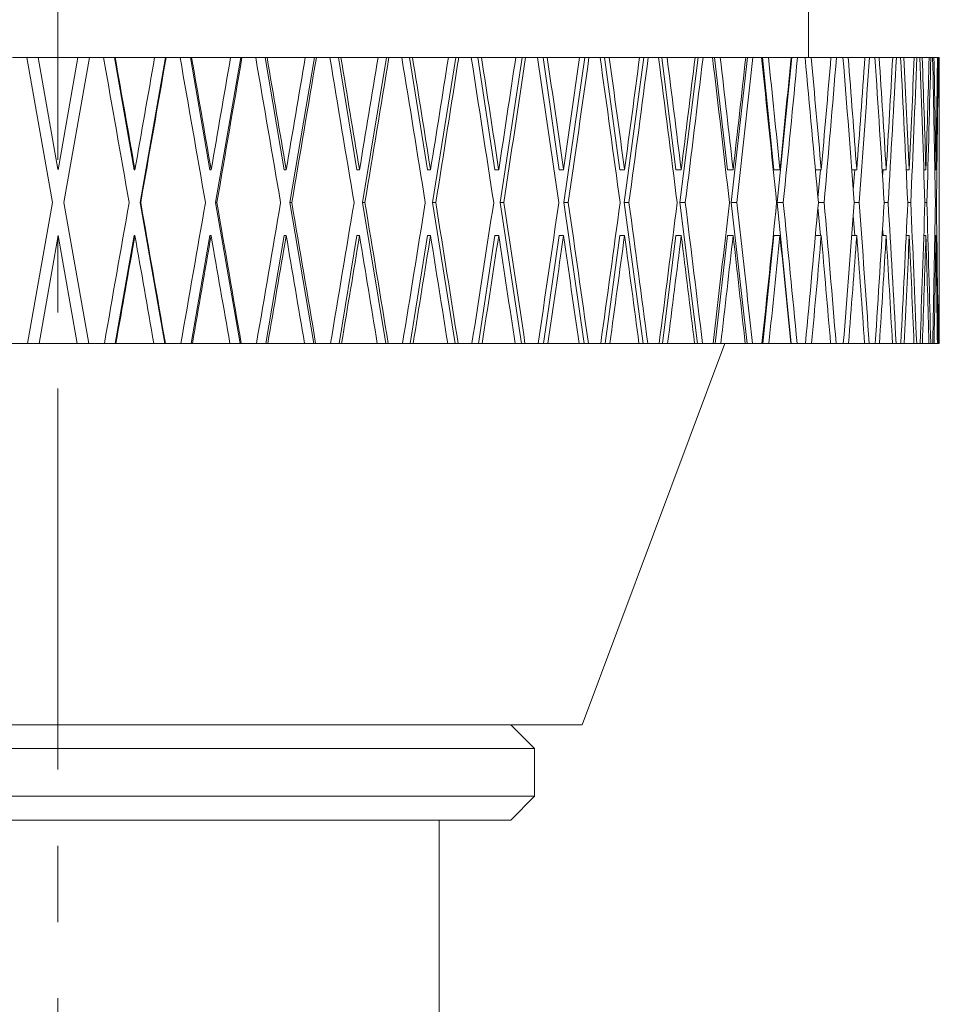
# Model space of a CAD drawing. Header units: inches. Extents: x 1.1 to 19.8, y 0.8 to 16.6.
# Tile 13 of 16: x 18.6 to 19.8, y 5.7 to 7. Entities that reach past the tile are written whole.
import ezdxf

# ---------------------------------------------------------------- set-up
doc = ezdxf.new("R2010")
doc.units = ezdxf.units.IN
doc.header["$MEASUREMENT"] = 0
doc.linetypes.add('CENTERX2', pattern=[0.8, 0.5, -0.1, 0.1, -0.1])
doc.layers.add('SLD-0', color=7, linetype='Continuous')

msp = doc.modelspace()

# ---------------------------------------------------------------- linework, layer by layer
at = {"color": 7, "linetype": 'Continuous', "lineweight": 15}
for p, q in [((19.5939, 6.9779), (19.5939, 7.4215)), ((18.5501, 6.9779), (18.5686, 6.9779)), ((18.6022, 6.7876), (18.5686, 6.9779)), ((18.5686, 6.9779), (18.5838, 6.9779)), ((18.5838, 6.9779), (18.6096, 6.8316)), ((18.5838, 6.9779), (18.6357, 6.9779)), ((18.6098, 6.8308), (18.6357, 6.9779)), ((18.651, 6.9779), (18.6174, 6.7876)), ((18.6357, 6.9779), (18.651, 6.9779)), ((18.651, 6.9779), (18.6695, 6.9779)), ((18.6695, 6.9779), (18.6838, 6.9779)), ((18.7097, 6.8308), (18.6838, 6.9779)), ((18.6838, 6.9779), (18.6847, 6.9779)), ((18.6847, 6.9779), (18.7364, 6.9779)), ((18.7172, 6.7876), (18.7507, 6.9779)), ((18.7364, 6.9779), (18.7507, 6.9779)), ((18.7507, 6.9779), (18.7515, 6.9779)), ((18.7515, 6.9779), (18.7698, 6.9779)), ((18.7698, 6.9779), (18.7832, 6.9779)), ((18.8088, 6.8308), (18.7832, 6.9779)), ((18.7832, 6.9779), (18.7849, 6.9779)), ((18.7849, 6.9779), (18.836, 6.9779)), ((18.8163, 6.7876), (18.8493, 6.9779)), ((18.836, 6.9779), (18.8493, 6.9779)), ((18.8493, 6.9779), (18.8509, 6.9779)), ((18.8509, 6.9779), (18.869, 6.9779)), ((18.869, 6.9779), (18.8813, 6.9779)), ((18.9064, 6.8308), (18.8813, 6.9779)), ((18.8813, 6.9779), (18.8838, 6.9779)), ((18.8838, 6.9779), (18.934, 6.9779)), ((18.9137, 6.7876), (18.9462, 6.9779)), ((18.934, 6.9779), (18.9462, 6.9779)), ((18.9462, 6.9779), (18.9486, 6.9779)), ((18.9486, 6.9779), (18.9662, 6.9779)), ((18.9662, 6.9779), (18.9774, 6.9779)), ((19.0017, 6.8308), (18.9774, 6.9779)), ((18.9774, 6.9779), (18.9807, 6.9779)), ((18.9807, 6.9779), (19.0294, 6.9779)), ((19.0089, 6.7876), (19.0404, 6.9779)), ((19.0294, 6.9779), (19.0404, 6.9779)), ((19.0404, 6.9779), (19.0436, 6.9779)), ((19.0436, 6.9779), (19.0607, 6.9779)), ((19.0607, 6.9779), (19.0706, 6.9779)), ((19.0941, 6.8308), (19.0706, 6.9779)), ((19.0706, 6.9779), (19.0747, 6.9779)), ((19.0747, 6.9779), (19.1217, 6.9779)), ((19.101, 6.7876), (19.1314, 6.9779)), ((19.1217, 6.9779), (19.1314, 6.9779)), ((19.1314, 6.9779), (19.1353, 6.9779)), ((19.1353, 6.9779), (19.1517, 6.9779)), ((19.1517, 6.9779), (19.1603, 6.9779)), ((19.1828, 6.8308), (19.1603, 6.9779)), ((19.1603, 6.9779), (19.1652, 6.9779)), ((19.1652, 6.9779), (19.2101, 6.9779)), ((19.1894, 6.7876), (19.2184, 6.9779)), ((19.2101, 6.9779), (19.2184, 6.9779)), ((19.2184, 6.9779), (19.2231, 6.9779)), ((19.2231, 6.9779), (19.2387, 6.9779)), ((19.2387, 6.9779), (19.2458, 6.9779)), ((19.2671, 6.8308), (19.2458, 6.9779)), ((19.2458, 6.9779), (19.2514, 6.9779)), ((19.2514, 6.9779), (19.2939, 6.9779)), ((19.2733, 6.7876), (19.3008, 6.9779)), ((19.2939, 6.9779), (19.3008, 6.9779)), ((19.3008, 6.9779), (19.3061, 6.9779)), ((19.3061, 6.9779), (19.3208, 6.9779)), ((19.3208, 6.9779), (19.3265, 6.9779)), ((19.3464, 6.8308), (19.3265, 6.9779)), ((19.3265, 6.9779), (19.3328, 6.9779)), ((19.3328, 6.9779), (19.3725, 6.9779)), ((19.3522, 6.7876), (19.3779, 6.9779)), ((19.3725, 6.9779), (19.3779, 6.9779)), ((19.3779, 6.9779), (19.3839, 6.9779)), ((19.3839, 6.9779), (19.3975, 6.9779)), ((19.3975, 6.9779), (19.4017, 6.9779)), ((19.4201, 6.8308), (19.4017, 6.9779)), ((19.4017, 6.9779), (19.4086, 6.9779)), ((19.4086, 6.9779), (19.4453, 6.9779)), ((19.4255, 6.7876), (19.4492, 6.9779)), ((19.4453, 6.9779), (19.4492, 6.9779)), ((19.4492, 6.9779), (19.4557, 6.9779)), ((19.4557, 6.9779), (19.4683, 6.9779)), ((19.4683, 6.9779), (19.4709, 6.9779)), ((19.4876, 6.8308), (19.4709, 6.9779)), ((19.4709, 6.9779), (19.4784, 6.9779)), ((19.4784, 6.9779), (19.5117, 6.9779)), ((19.4925, 6.7876), (19.5141, 6.9779)), ((19.5117, 6.9779), (19.5141, 6.9779)), ((19.5141, 6.9779), (19.5212, 6.9779)), ((19.5212, 6.9779), (19.5324, 6.9779)), ((19.5324, 6.9779), (19.5336, 6.9779)), ((19.5485, 6.8308), (19.5336, 6.9779)), ((19.5336, 6.9779), (19.5415, 6.9779)), ((19.5415, 6.9779), (19.5713, 6.9779)), ((19.5528, 6.7876), (19.5721, 6.9779)), ((19.5713, 6.9779), (19.5721, 6.9779)), ((19.5721, 6.9779), (19.5797, 6.9779)), ((19.5797, 6.9779), (19.5896, 6.9779)), ((19.5896, 6.9779), (19.5976, 6.9779)), ((19.5976, 6.9779), (19.6236, 6.9779)), ((19.6236, 6.9779), (19.6308, 6.9779)), ((19.6308, 6.9779), (19.6393, 6.9779)), ((19.6393, 6.9779), (19.6462, 6.9779)), ((19.6462, 6.9779), (19.6681, 6.9779)), ((19.6681, 6.9779), (19.6741, 6.9779)), ((19.6741, 6.9779), (19.6812, 6.9779)), ((19.6812, 6.9779), (19.6868, 6.9779)), ((19.6868, 6.9779), (19.7046, 6.9779)), ((19.7046, 6.9779), (19.7094, 6.9779)), ((19.7094, 6.9779), (19.7149, 6.9779)), ((19.7149, 6.9779), (19.7193, 6.9779)), ((19.7193, 6.9779), (19.7327, 6.9779)), ((19.7327, 6.9779), (19.7362, 6.9779)), ((19.7362, 6.9779), (19.7402, 6.9779)), ((19.7402, 6.9779), (19.7433, 6.9779)), ((19.7433, 6.9779), (19.7523, 6.9779)), ((19.7523, 6.9779), (19.7545, 6.9779)), ((19.7545, 6.9779), (19.7569, 6.9779)), ((19.7569, 6.9779), (19.7587, 6.9779)), ((19.7587, 6.9779), (19.7632, 6.9779)), ((19.7632, 6.9779), (19.7641, 6.9779)), ((19.7641, 6.9779), (19.7649, 6.9779)), ((19.7649, 6.9779), (19.7653, 6.9779)), ((19.7653, 6.9779), (19.7656, 6.9779)), ((19.7656, 6.8316), (19.7656, 6.9779)), ((18.6098, 6.8308), (18.6096, 6.8316)), ((18.7097, 6.8308), (18.7105, 6.8308)), ((18.7105, 6.8308), (18.7104, 6.8316)), ((18.8088, 6.8308), (18.8105, 6.8308)), ((18.8105, 6.8308), (18.8104, 6.8316)), ((18.9064, 6.8308), (18.909, 6.8308)), ((18.909, 6.8308), (18.9088, 6.8316)), ((19.0017, 6.8308), (19.0051, 6.8308)), ((19.0051, 6.8308), (19.005, 6.8316)), ((19.0941, 6.8308), (19.0983, 6.8308)), ((19.0983, 6.8308), (19.0982, 6.8316)), ((19.1828, 6.8308), (19.1878, 6.8308)), ((19.1878, 6.8308), (19.1876, 6.8316)), ((19.2671, 6.8308), (19.2728, 6.8308)), ((19.2728, 6.8308), (19.2727, 6.8316)), ((19.3464, 6.8308), (19.3528, 6.8308)), ((19.3528, 6.8308), (19.3527, 6.8316)), ((19.4201, 6.8308), (19.4272, 6.8308)), ((19.4272, 6.8308), (19.4271, 6.8316)), ((19.4876, 6.8308), (19.4953, 6.8308)), ((19.4953, 6.8308), (19.4952, 6.8316)), ((19.5485, 6.8308), (19.5567, 6.8308)), ((19.5567, 6.8308), (19.5566, 6.8316)), ((19.6031, 6.8308), (19.6108, 6.8308)), ((19.6065, 6.7933), (19.6098, 6.8308)), ((19.6108, 6.8308), (19.6108, 6.8316)), ((19.6509, 6.8308), (19.6574, 6.8308)), ((19.6528, 6.8049), (19.6548, 6.8308)), ((19.6574, 6.8308), (19.6573, 6.8316)), ((19.6907, 6.8308), (19.696, 6.8308)), ((19.6912, 6.8217), (19.6918, 6.8308)), ((19.696, 6.8308), (19.6959, 6.8316)), ((19.7222, 6.8308), (19.7263, 6.8308)), ((19.7263, 6.8308), (19.7262, 6.8316)), ((19.7454, 6.8308), (19.7481, 6.8308)), ((19.7481, 6.8308), (19.7481, 6.8316)), ((19.7598, 6.8308), (19.7613, 6.8308)), ((19.7613, 6.8308), (19.7612, 6.8316)), ((19.7655, 6.8308), (19.7656, 6.8308)), ((19.7656, 6.8308), (19.7656, 6.8316)), ((18.5696, 6.6029), (18.6022, 6.7876)), ((18.6174, 6.7876), (18.65, 6.6029)), ((18.7172, 6.7876), (18.7181, 6.7876)), ((18.7497, 6.6029), (18.7172, 6.7876)), ((18.8163, 6.7876), (18.818, 6.7876)), ((18.8484, 6.6029), (18.8163, 6.7876)), ((18.9452, 6.6029), (18.9137, 6.7876)), ((18.9137, 6.7876), (18.9163, 6.7876)), ((19.0395, 6.6029), (19.0089, 6.7876)), ((19.0089, 6.7876), (19.0123, 6.7876)), ((19.1305, 6.6029), (19.101, 6.7876)), ((19.101, 6.7876), (19.1052, 6.7876)), ((19.2176, 6.6029), (19.1894, 6.7876)), ((19.1894, 6.7876), (19.1943, 6.7876)), ((19.3, 6.6029), (19.2733, 6.7876)), ((19.2733, 6.7876), (19.279, 6.7876)), ((19.3772, 6.6029), (19.3522, 6.7876)), ((19.3522, 6.7876), (19.3586, 6.7876)), ((19.4485, 6.6029), (19.4255, 6.7876)), ((19.4255, 6.7876), (19.4325, 6.7876)), ((19.5134, 6.6029), (19.4925, 6.7876)), ((19.4925, 6.7876), (19.5002, 6.7876)), ((19.5715, 6.6029), (19.5528, 6.7876)), ((19.5528, 6.7876), (19.561, 6.7876)), ((19.607, 6.7876), (19.6146, 6.7876)), ((19.6542, 6.7876), (19.6606, 6.7876)), ((19.6933, 6.7876), (19.6986, 6.7876)), ((19.7243, 6.7876), (19.7282, 6.7876)), ((19.7468, 6.7876), (19.7494, 6.7876)), ((19.7606, 6.7876), (19.7619, 6.7876)), ((19.6098, 6.7444), (19.6065, 6.7818)), ((19.6548, 6.7444), (19.6528, 6.7702)), ((18.6098, 6.7444), (18.5848, 6.6029)), ((18.6347, 6.6029), (18.6098, 6.7444)), ((18.6848, 6.6029), (18.7097, 6.7444)), ((18.7097, 6.7444), (18.7105, 6.7444)), ((18.7842, 6.6029), (18.8088, 6.7444)), ((18.8088, 6.7444), (18.8105, 6.7444)), ((18.8823, 6.6029), (18.9064, 6.7444)), ((18.9064, 6.7444), (18.909, 6.7444)), ((18.9783, 6.6029), (19.0017, 6.7444)), ((19.0017, 6.7444), (19.0051, 6.7444)), ((19.0715, 6.6029), (19.0941, 6.7444)), ((19.0941, 6.7444), (19.0983, 6.7444)), ((19.1612, 6.6029), (19.1828, 6.7444)), ((19.1828, 6.7444), (19.1878, 6.7444)), ((19.2466, 6.6029), (19.2671, 6.7444)), ((19.2671, 6.7444), (19.2728, 6.7444)), ((19.3273, 6.6029), (19.3464, 6.7444)), ((19.3464, 6.7444), (19.3528, 6.7444)), ((19.4024, 6.6029), (19.4201, 6.7444)), ((19.4201, 6.7444), (19.4272, 6.7444)), ((19.4716, 6.6029), (19.4876, 6.7444)), ((19.4876, 6.7444), (19.4953, 6.7444)), ((19.5342, 6.6029), (19.5485, 6.7444)), ((19.5485, 6.7444), (19.5567, 6.7444)), ((19.6031, 6.7444), (19.6108, 6.7444)), ((19.6509, 6.7444), (19.6574, 6.7444)), ((19.6907, 6.7444), (19.696, 6.7444)), ((19.6918, 6.7444), (19.6912, 6.7535)), ((19.7222, 6.7444), (19.7263, 6.7444)), ((19.7454, 6.7444), (19.7481, 6.7444)), ((19.7598, 6.7444), (19.7613, 6.7444)), ((19.7655, 6.7444), (19.7656, 6.7444)), ((19.7656, 6.6029), (19.7656, 6.7436)), ((18.5491, 6.6029), (18.5696, 6.6029)), ((18.5848, 6.6029), (18.5696, 6.6029)), ((18.5848, 6.6029), (18.6347, 6.6029)), ((18.65, 6.6029), (18.6347, 6.6029)), ((18.65, 6.6029), (18.6704, 6.6029)), ((18.6848, 6.6029), (18.6704, 6.6029)), ((18.6857, 6.6029), (18.6848, 6.6029)), ((18.6857, 6.6029), (18.7354, 6.6029)), ((18.7497, 6.6029), (18.7354, 6.6029)), ((18.7505, 6.6029), (18.7497, 6.6029)), ((18.7505, 6.6029), (18.7708, 6.6029)), ((18.7842, 6.6029), (18.7708, 6.6029)), ((18.7859, 6.6029), (18.7842, 6.6029)), ((18.7859, 6.6029), (18.835, 6.6029)), ((18.8484, 6.6029), (18.835, 6.6029)), ((18.85, 6.6029), (18.8484, 6.6029)), ((18.85, 6.6029), (18.87, 6.6029)), ((18.8823, 6.6029), (18.87, 6.6029)), ((18.8848, 6.6029), (18.8823, 6.6029)), ((18.8848, 6.6029), (18.933, 6.6029)), ((18.9452, 6.6029), (18.933, 6.6029)), ((18.9476, 6.6029), (18.9452, 6.6029)), ((18.9476, 6.6029), (18.9672, 6.6029)), ((18.9783, 6.6029), (18.9672, 6.6029)), ((18.9816, 6.6029), (18.9783, 6.6029)), ((18.9816, 6.6029), (19.0285, 6.6029)), ((19.0395, 6.6029), (19.0285, 6.6029)), ((19.0427, 6.6029), (19.0395, 6.6029)), ((19.0427, 6.6029), (19.0616, 6.6029)), ((19.0715, 6.6029), (19.0616, 6.6029)), ((19.0756, 6.6029), (19.0715, 6.6029)), ((19.0756, 6.6029), (19.1208, 6.6029)), ((19.1305, 6.6029), (19.1208, 6.6029)), ((19.1344, 6.6029), (19.1305, 6.6029)), ((19.1344, 6.6029), (19.1526, 6.6029)), ((19.1612, 6.6029), (19.1526, 6.6029)), ((19.166, 6.6029), (19.1612, 6.6029)), ((19.166, 6.6029), (19.2092, 6.6029)), ((19.2176, 6.6029), (19.2092, 6.6029)), ((19.2222, 6.6029), (19.2176, 6.6029)), ((19.2222, 6.6029), (19.2395, 6.6029)), ((19.2466, 6.6029), (19.2395, 6.6029)), ((19.2522, 6.6029), (19.2466, 6.6029)), ((19.2522, 6.6029), (19.2931, 6.6029)), ((19.3, 6.6029), (19.2931, 6.6029)), ((19.2971, 6.1024), (19.4845, 6.6029)), ((19.3053, 6.6029), (19.3, 6.6029)), ((19.3053, 6.6029), (19.3216, 6.6029)), ((19.3273, 6.6029), (19.3216, 6.6029)), ((19.3335, 6.6029), (19.3273, 6.6029)), ((19.3335, 6.6029), (19.3717, 6.6029)), ((19.3772, 6.6029), (19.3717, 6.6029)), ((19.3831, 6.6029), (19.3772, 6.6029)), ((19.3831, 6.6029), (19.3983, 6.6029)), ((19.4024, 6.6029), (19.3983, 6.6029)), ((19.4093, 6.6029), (19.4024, 6.6029)), ((19.4093, 6.6029), (19.4446, 6.6029)), ((19.4485, 6.6029), (19.4446, 6.6029)), ((19.4551, 6.6029), (19.4485, 6.6029)), ((19.4551, 6.6029), (19.4689, 6.6029)), ((19.4716, 6.6029), (19.4689, 6.6029)), ((19.479, 6.6029), (19.4716, 6.6029)), ((19.479, 6.6029), (19.5111, 6.6029)), ((19.5134, 6.6029), (19.5111, 6.6029)), ((19.5206, 6.6029), (19.5134, 6.6029)), ((19.5206, 6.6029), (19.533, 6.6029)), ((19.5342, 6.6029), (19.533, 6.6029)), ((19.5421, 6.6029), (19.5342, 6.6029)), ((19.5421, 6.6029), (19.5707, 6.6029)), ((19.5715, 6.6029), (19.5707, 6.6029)), ((19.5791, 6.6029), (19.5715, 6.6029)), ((19.5791, 6.6029), (19.5901, 6.6029)), ((19.5981, 6.6029), (19.5901, 6.6029)), ((19.5981, 6.6029), (19.6231, 6.6029)), ((19.6303, 6.6029), (19.6231, 6.6029)), ((19.6303, 6.6029), (19.6398, 6.6029)), ((19.6466, 6.6029), (19.6398, 6.6029)), ((19.6466, 6.6029), (19.6677, 6.6029)), ((19.6737, 6.6029), (19.6677, 6.6029)), ((19.6737, 6.6029), (19.6816, 6.6029)), ((19.6872, 6.6029), (19.6816, 6.6029)), ((19.6872, 6.6029), (19.7042, 6.6029)), ((19.7091, 6.6029), (19.7042, 6.6029)), ((19.7091, 6.6029), (19.7152, 6.6029)), ((19.7196, 6.6029), (19.7152, 6.6029)), ((19.7196, 6.6029), (19.7325, 6.6029)), ((19.736, 6.6029), (19.7325, 6.6029)), ((19.736, 6.6029), (19.7404, 6.6029)), ((19.7435, 6.6029), (19.7404, 6.6029)), ((19.7435, 6.6029), (19.7522, 6.6029)), ((19.7544, 6.6029), (19.7522, 6.6029)), ((19.7544, 6.6029), (19.7571, 6.6029)), ((19.7588, 6.6029), (19.7571, 6.6029)), ((19.7588, 6.6029), (19.7632, 6.6029)), ((19.7641, 6.6029), (19.7632, 6.6029)), ((19.7641, 6.6029), (19.7649, 6.6029)), ((19.7654, 6.6029), (19.7649, 6.6029)), ((19.7654, 6.6029), (19.7656, 6.6029)), ((17.9221, 6.1024), (19.2971, 6.1024)), ((19.2346, 6.0711), (19.2034, 6.1024)), ((17.9846, 6.0711), (18.6096, 6.0711)), ((18.6096, 6.0711), (19.2346, 6.0711)), ((19.2346, 6.0086), (19.2346, 6.0711)), ((17.9846, 6.0086), (18.6096, 6.0086)), ((18.6096, 6.0086), (19.2346, 6.0086)), ((19.2034, 5.9774), (19.2346, 6.0086)), ((18.0159, 5.9774), (18.6096, 5.9774)), ((18.6096, 5.9774), (19.2034, 5.9774)), ((19.1096, 5.4186), (19.1096, 5.9774))]:
    msp.add_line(p, q, dxfattribs=at)
for centre, major_axis, ratio, start_param, end_param in [((18.6096, 6.7452), (-1.1519, 6.556), 0.014908, 4.716233, 4.745269), ((18.6096, 6.8316), (-1.1519, 6.556), 0.014908, 4.70977, 4.732088), ((18.6096, 6.8299), (1.1519, 6.556), 0.014908, 4.715133, 4.737576), ((18.6096, 6.7436), (1.1519, 6.556), 0.014908, 4.721721, 4.750758), ((18.6096, 6.7452), (-1.1395, 6.5559), 0.029722, 4.713686, 4.742723), ((18.6096, 6.8316), (-1.1395, 6.5559), 0.029722, 4.707223, 4.729541), ((18.6096, 6.8299), (1.1395, 6.5559), 0.029722, 4.71768, 4.740123), ((18.6096, 6.7436), (1.1395, 6.5559), 0.029722, 4.724268, 4.753304), ((18.6096, 6.7452), (-1.1188, 6.5558), 0.044348, 4.711284, 4.74032), ((18.6096, 6.8316), (-1.1188, 6.5558), 0.044348, 4.704821, 4.727139), ((18.6096, 6.8299), (1.1188, 6.5558), 0.044348, 4.720082, 4.742525), ((18.6096, 6.7436), (1.1188, 6.5558), 0.044348, 4.72667, 4.755707), ((18.6096, 6.7452), (-1.0901, 6.5557), 0.05869, 4.709093, 4.73813), ((18.6096, 6.8316), (-1.0901, 6.5557), 0.05869, 4.70263, 4.724948), ((18.6096, 6.8299), (1.0901, 6.5557), 0.05869, 4.722273, 4.744716), ((18.6096, 6.7436), (1.0901, 6.5557), 0.05869, 4.728861, 4.757897), ((18.6096, 6.7452), (-1.0533, 6.5556), 0.072653, 4.707179, 4.736215), ((18.6096, 6.8316), (-1.0533, 6.5556), 0.072653, 4.700716, 4.723034), ((18.6096, 6.8299), (1.0533, 6.5556), 0.072653, 4.724187, 4.74663), ((18.6096, 6.7436), (1.0533, 6.5556), 0.072653, 4.730775, 4.759812), ((18.6096, 6.7452), (-1.0087, 6.5554), 0.086139, 4.705599, 4.734635), ((18.6096, 6.8316), (-1.0087, 6.5554), 0.086139, 4.699135, 4.721453), ((18.6096, 6.8299), (1.0087, 6.5554), 0.086139, 4.725767, 4.74821), ((18.6096, 6.7436), (1.0087, 6.5554), 0.086139, 4.732355, 4.761392), ((18.6096, 6.7452), (-0.9564, 6.5553), 0.09905, 4.704402, 4.733438), ((18.6096, 6.8316), (-0.9564, 6.5553), 0.09905, 4.697939, 4.720257), ((18.6096, 6.8299), (0.9564, 6.5553), 0.09905, 4.726964, 4.749407), ((18.6096, 6.7436), (0.9564, 6.5553), 0.09905, 4.733552, 4.762589), ((18.6096, 6.7452), (-0.8968, 6.5552), 0.111284, 4.70363, 4.732666), ((18.6096, 6.8316), (-0.8968, 6.5552), 0.111284, 4.697166, 4.719485), ((18.6096, 6.8299), (0.8968, 6.5552), 0.111284, 4.727736, 4.750179), ((18.6096, 6.7436), (0.8968, 6.5552), 0.111284, 4.734324, 4.763361), ((18.6096, 6.7452), (-0.83, 6.5552), 0.122744, 4.703312, 4.732348), ((18.6096, 6.8316), (-0.83, 6.5552), 0.122744, 4.696848, 4.719167), ((18.6096, 6.8299), (0.83, 6.5552), 0.122744, 4.728054, 4.750497), ((18.6096, 6.7436), (0.83, 6.5552), 0.122744, 4.734642, 4.763679), ((18.6096, 6.7452), (-0.7566, 6.5552), 0.13333, 4.703465, 4.732501), ((18.6096, 6.8316), (-0.7566, 6.5552), 0.13333, 4.697001, 4.719319), ((18.6096, 6.8299), (0.7566, 6.5552), 0.13333, 4.727901, 4.750344), ((18.6096, 6.7436), (0.7566, 6.5552), 0.13333, 4.734489, 4.763526), ((18.6096, 6.7452), (-0.677, 6.5553), 0.142946, 4.704091, 4.733128), ((18.6096, 6.8316), (-0.677, 6.5553), 0.142946, 4.697628, 4.719946), ((18.6096, 6.8299), (0.677, 6.5553), 0.142946, 4.727275, 4.749718), ((18.6096, 6.7436), (0.677, 6.5553), 0.142946, 4.733863, 4.762899), ((18.6096, 6.7452), (-0.5916, 6.5554), 0.151498, 4.70518, 4.734217), ((18.6096, 6.8316), (-0.5916, 6.5554), 0.151498, 4.698717, 4.721035), ((18.6096, 6.8299), (0.5916, 6.5554), 0.151498, 4.726186, 4.748629), ((18.6096, 6.7436), (0.5916, 6.5554), 0.151498, 4.732774, 4.76181), ((18.6096, 6.7452), (-0.5012, 6.5555), 0.158901, 4.706703, 4.73574), ((18.6096, 6.8316), (-0.5012, 6.5555), 0.158901, 4.70024, 4.722558), ((18.6096, 6.8299), (0.5012, 6.5555), 0.158901, 4.724663, 4.747106), ((18.6096, 6.7436), (0.5012, 6.5555), 0.158901, 4.731251, 4.760287), ((18.6096, 6.7452), (-0.4065, 6.5557), 0.165076, 4.708617, 4.737654), ((18.6096, 6.8316), (-0.4065, 6.5557), 0.165076, 4.702154, 4.724472), ((18.6096, 6.8299), (0.4065, 6.5557), 0.165076, 4.722749, 4.745192), ((18.6096, 6.7436), (0.4065, 6.5557), 0.165076, 4.729337, 4.758373), ((18.6096, 6.7452), (-0.3081, 6.5558), 0.169954, 4.710865, 4.739901), ((18.6096, 6.8316), (-0.3081, 6.5558), 0.169954, 4.704402, 4.72672), ((18.6096, 6.8299), (0.3081, 6.5558), 0.169954, 4.720501, 4.742944), ((18.6096, 6.7436), (0.3081, 6.5558), 0.169954, 4.727089, 4.756126), ((18.6096, 6.7452), (-0.207, 6.5559), 0.17348, 4.713376, 4.742412), ((18.6096, 6.8316), (-0.207, 6.5559), 0.17348, 4.706912, 4.72923), ((18.6096, 6.8299), (0.207, 6.5559), 0.17348, 4.71799, 4.740433), ((18.6096, 6.7436), (0.207, 6.5559), 0.17348, 4.724578, 4.753615), ((18.6096, 6.7452), (-0.104, 6.556), 0.175613, 4.716068, 4.745104), ((18.6096, 6.8316), (-0.104, 6.556), 0.175613, 4.709604, 4.731922), ((18.6096, 6.8299), (0.104, 6.556), 0.175613, 4.715298, 4.737741), ((18.6096, 6.7436), (0.104, 6.556), 0.175613, 4.721886, 4.750923), ((18.6096, 6.7452), (0, 6.556), 0.176327, 4.718852, 4.747889), ((18.6096, 6.8316), (0, 6.556), 0.176327, 4.712389, 4.734707), ((18.6096, 6.8299), (1.1519, 6.556), 0.014908, 4.680368, 4.708545), ((18.6096, 6.8316), (-1.1519, 6.556), 0.014908, 4.674879, 4.703057), ((18.6096, 6.8299), (1.1395, 6.5559), 0.029722, 4.682914, 4.711092), ((18.6096, 6.8316), (-1.1395, 6.5559), 0.029722, 4.672333, 4.70051), ((18.6096, 6.8299), (1.1188, 6.5558), 0.044348, 4.685317, 4.713494), ((18.6096, 6.8316), (-1.1188, 6.5558), 0.044348, 4.66993, 4.698108), ((18.6096, 6.8299), (1.0901, 6.5557), 0.05869, 4.687507, 4.715685), ((18.6096, 6.8316), (-1.0901, 6.5557), 0.05869, 4.66774, 4.695917), ((18.6096, 6.8299), (1.0533, 6.5556), 0.072653, 4.689422, 4.717599), ((18.6096, 6.8316), (-1.0533, 6.5556), 0.072653, 4.665826, 4.694003), ((18.6096, 6.8299), (1.0087, 6.5554), 0.086139, 4.691002, 4.719179), ((18.6096, 6.8316), (-1.0087, 6.5554), 0.086139, 4.664245, 4.692422), ((18.6096, 6.8299), (0.9564, 6.5553), 0.09905, 4.692199, 4.720376), ((18.6096, 6.8316), (-0.9564, 6.5553), 0.09905, 4.663048, 4.691226), ((18.6096, 6.8299), (0.8968, 6.5552), 0.111284, 4.692971, 4.721148), ((18.6096, 6.8316), (-0.8968, 6.5552), 0.111284, 4.662276, 4.690454), ((18.6096, 6.8299), (0.83, 6.5552), 0.122744, 4.693289, 4.721466), ((18.6096, 6.8316), (-0.83, 6.5552), 0.122744, 4.661958, 4.690136), ((18.6096, 6.8299), (0.7566, 6.5552), 0.13333, 4.693136, 4.721313), ((18.6096, 6.8316), (-0.7566, 6.5552), 0.13333, 4.662111, 4.690289), ((18.6096, 6.8299), (0.677, 6.5553), 0.142946, 4.692509, 4.720687), ((18.6096, 6.8316), (-0.677, 6.5553), 0.142946, 4.662738, 4.690915), ((18.6096, 6.8299), (0.5916, 6.5554), 0.151498, 4.69142, 4.719598), ((18.6096, 6.8316), (-0.5916, 6.5554), 0.151498, 4.663827, 4.692004), ((18.6096, 6.8299), (0.5012, 6.5555), 0.158901, 4.689897, 4.718075), ((18.6096, 6.8316), (-0.5012, 6.5555), 0.158901, 4.66535, 4.693527), ((18.6096, 6.8299), (0.4065, 6.5557), 0.165076, 4.687983, 4.716161), ((18.6096, 6.8316), (-0.4065, 6.5557), 0.165076, 4.667264, 4.695441), ((18.6096, 6.8299), (0.3081, 6.5558), 0.169954, 4.685736, 4.713913), ((18.6096, 6.8316), (-0.3081, 6.5558), 0.169954, 4.669511, 4.697689), ((18.6096, 6.8299), (0.207, 6.5559), 0.17348, 4.683225, 4.711402), ((18.6096, 6.8316), (-0.207, 6.5559), 0.17348, 4.672022, 4.700199), ((18.6096, 6.8299), (0.104, 6.556), 0.175613, 4.680533, 4.70871), ((18.6096, 6.8316), (-0.104, 6.556), 0.175613, 4.674714, 4.702891), ((18.6096, 6.8299), (0, 6.556), 0.176327, 4.677748, 4.705926), ((18.6096, 6.7436), (1.1519, 6.556), 0.014908, 4.693549, 4.715133), ((18.6096, 6.7452), (-1.1519, 6.556), 0.014908, 4.688061, 4.709645), ((18.6096, 6.7436), (1.1395, 6.5559), 0.029722, 4.696095, 4.71768), ((18.6096, 6.7452), (-1.1395, 6.5559), 0.029722, 4.685514, 4.707098), ((18.6096, 6.7436), (1.1188, 6.5558), 0.044348, 4.698498, 4.720082), ((18.6096, 6.7452), (-1.1188, 6.5558), 0.044348, 4.683112, 4.704696), ((18.6096, 6.7436), (1.0901, 6.5557), 0.05869, 4.700688, 4.722273), ((18.6096, 6.7452), (-1.0901, 6.5557), 0.05869, 4.680921, 4.702505), ((18.6096, 6.7436), (1.0533, 6.5556), 0.072653, 4.702603, 4.724187), ((18.6096, 6.7452), (-1.0533, 6.5556), 0.072653, 4.679007, 4.700591), ((18.6096, 6.7436), (1.0087, 6.5554), 0.086139, 4.704183, 4.725767), ((18.6096, 6.7452), (-1.0087, 6.5554), 0.086139, 4.677426, 4.699011), ((18.6096, 6.7436), (0.9564, 6.5553), 0.09905, 4.70538, 4.726964), ((18.6096, 6.7452), (-0.9564, 6.5553), 0.09905, 4.67623, 4.697814), ((18.6096, 6.7436), (0.8968, 6.5552), 0.111284, 4.706152, 4.727736), ((18.6096, 6.7452), (-0.8968, 6.5552), 0.111284, 4.675457, 4.697042), ((18.6096, 6.7436), (0.83, 6.5552), 0.122744, 4.70647, 4.728054), ((18.6096, 6.7452), (-0.83, 6.5552), 0.122744, 4.675139, 4.696724), ((18.6096, 6.7436), (0.7566, 6.5552), 0.13333, 4.706317, 4.727901), ((18.6096, 6.7452), (-0.7566, 6.5552), 0.13333, 4.675292, 4.696877), ((18.6096, 6.7436), (0.677, 6.5553), 0.142946, 4.70569, 4.727275), ((18.6096, 6.7452), (-0.677, 6.5553), 0.142946, 4.675919, 4.697503), ((18.6096, 6.7436), (0.5916, 6.5554), 0.151498, 4.704602, 4.726186), ((18.6096, 6.7452), (-0.5916, 6.5554), 0.151498, 4.677008, 4.698592), ((18.6096, 6.7436), (0.5012, 6.5555), 0.158901, 4.703079, 4.724663), ((18.6096, 6.7452), (-0.5012, 6.5555), 0.158901, 4.678531, 4.700115), ((18.6096, 6.7436), (0.4065, 6.5557), 0.165076, 4.701164, 4.722749), ((18.6096, 6.7452), (-0.4065, 6.5557), 0.165076, 4.680445, 4.702029), ((18.6096, 6.7436), (0.3081, 6.5558), 0.169954, 4.698917, 4.720501), ((18.6096, 6.7452), (-0.3081, 6.5558), 0.169954, 4.682693, 4.704277), ((18.6096, 6.7436), (0.207, 6.5559), 0.17348, 4.696406, 4.71799), ((18.6096, 6.7452), (-0.207, 6.5559), 0.17348, 4.685203, 4.706788), ((18.6096, 6.7436), (0.104, 6.556), 0.175613, 4.693714, 4.715298), ((18.6096, 6.7452), (-0.104, 6.556), 0.175613, 4.687895, 4.70948), ((18.6096, 6.7436), (0, 6.556), 0.176327, 4.69093, 4.712514)]:
    msp.add_ellipse(centre, major_axis=major_axis, ratio=ratio, start_param=start_param, end_param=end_param, dxfattribs=at)
at = {"layer": 'SLD-0', "color": 7, "linetype": 'CENTERX2', "lineweight": 0}
msp.add_line((18.6096, 4.4436), (18.6096, 13.2473), dxfattribs=at)

doc.saveas('drawing.dxf')
